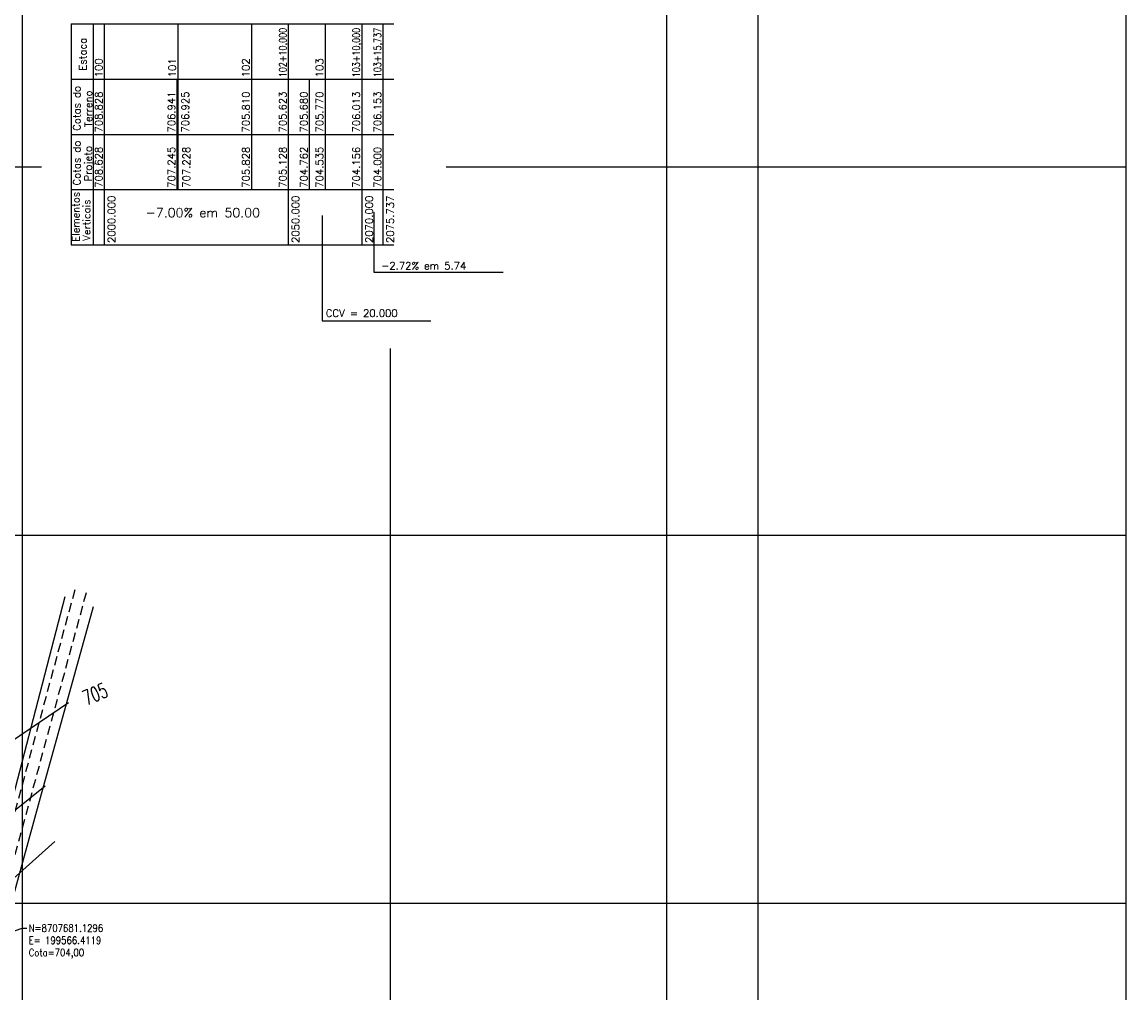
# Model space of a CAD drawing. Header units: millimetres. Extents: x 198958 to 201093, y 8706297 to 8708300.
# Tile 21 of 28: x 199600 to 199900, y 8707676 to 8707939. Entities that reach past the tile are written whole.
import ezdxf
from ezdxf.enums import TextEntityAlignment as Align

# ---------------------------------------------------------------- set-up
doc = ezdxf.new("R2010")
doc.units = ezdxf.units.MM
doc.header["$LTSCALE"] = 5
doc.linetypes.add('CONTINUO', pattern=[0])
doc.linetypes.add('DASHED', pattern=[0.75, 0.5, -0.25])
for name, color, linetype in [('$CURVAS1', 30, 'Continuous'), ('$CURVAS2', 40, 'Continuous'), ('CERCA', 3, 'CERCA_LINE'), ('ESTRADA_BARRO', 9, 'DASHED'), ('MALHA', 9, 'Continuous'), ('Perfil', 7, 'CONTINUO'), ('TER-COORDENADAS', 101, 'Continuous'), ('TEXTO$CURVA', 2, 'Continuous'), ('Vp', 2, 'Continuous')]:
    doc.layers.add(name, color=color, linetype=linetype)
doc.styles.add('GEOSIS', font='ROMANS.SHX')
doc.styles.add('ROMANS', font='romans.shx', dxfattribs={"width": 0.85})
doc.styles.add('SIMPLEX', font='simplex', dxfattribs={"height": 0.2})
doc.linetypes.add('CERCA_LINE', pattern='A,0.5,-0.2,["X",Standard,S=0.1,R=0,X=-0.1,Y=-0.05],-0.25', length=0.95)
doc.dimstyles.new('COTA-500-EXTERNA', dxfattribs={"dimtxt": 2, "dimasz": 1, "dimexe": 2, "dimexo": 2, "dimgap": 1, "dimtad": 1, "dimzin": 4, "dimdsep": 46, "dimtxsty": 'ROMANS', "dimblk1": 'DOT', "dimblk2": 'DOT1', "dimsah": 1, "dimcen": 0.2, "dimdle": 1, "dimclrd": 256, "dimclre": 256, "dimclrt": 102, "dimaunit": 1, "dimadec": 4, "dimazin": 0, "dimtfac": 1, "dimtix": 1, "dimtmove": 2, "dimatfit": 3, "dimldrblk": 'DOT1', "dimfxl": 0, "dimtvp": 0.025, "dimtolj": 1, "dimtzin": 4, "dimlwd": -1, "dimlwe": -1, "dimarcsym": 0})

# ---------------------------------------------------------------- blocks, each defined once
blk = doc.blocks.new('_Dot')
at = {"color": 0, "linetype": 'ByBlock', "lineweight": -2}
blk.add_line((-0.5, 0), (-1, 0), dxfattribs=at)
at = {"color": 0, "linetype": 'ByBlock', "const_width": 0.5}
blk.add_lwpolyline([(-0.25, 0, 1), (0.25, 0, 1)], format="xyb", close=True, dxfattribs=at)
blk = doc.blocks.new('DOT1')
for q in [(0, 3.36), (0, -3.36)]:
    blk.add_line((0, 0), q)
at = {"linetype": 'ByBlock'}
blk.add_line((0, 0), (-1.2, 0), dxfattribs=at)
at = {"color": 0, "linetype": 'ByBlock', "const_width": 0.36}
blk.add_lwpolyline([(-0.18, 0, 1), (0.18, 0, 1)], format="xyb", close=True, dxfattribs=at)

msp = doc.modelspace()

# ---------------------------------------------------------------- linework, layer by layer
at = {"layer": '$CURVAS1'}
msp.add_polyline3d([(199612.607, 8707754.399, 705), (199573.113, 8707727.676, 705)], dxfattribs=at)
at = {"layer": '$CURVAS2'}
for points in [[(199606.284, 8707731.825, 706), (199569.114, 8707702.007, 706)], [(199608.925, 8707716.745, 707), (199574.241, 8707685.787, 707)]]:
    msp.add_polyline3d(points, dxfattribs=at)
for points in [[(199695.587, 8707887.708), (199695.587, 8707871.394), (199730.707, 8707871.394)], [(199681.544, 8707886.811), (199681.544, 8707858.179), (199711.113, 8707858.179)]]:
    msp.add_lwpolyline(points)
at = {"layer": 'CERCA'}
for points in [[(199611.606, 8707783.244), (199591.837, 8707707.508), (199580.959, 8707665.359), (199572.284, 8707633.77), (199561.997, 8707596.009), (199554.976, 8707557.087), (199549.794, 8707528.974)], [(199558.261, 8707543.747), (199569.282, 8707592.602), (199578.448, 8707632.257), (199605.013, 8707728.74), (199619.444, 8707780.595)]]:
    msp.add_lwpolyline(points, dxfattribs=at)
at = {"layer": 'ESTRADA_BARRO'}
for points in [[(199587.381, 8707685.05), (199614.62, 8707785.995)], [(199590.277, 8707684.268), (199617.698, 8707785.212)]]:
    msp.add_lwpolyline(points, dxfattribs=at)
at = {"layer": 'MALHA'}
for p, q in [((199600, 8708300), (199600, 8706900)), ((199600, 8708300), (199600, 8706900)), ((199800, 8708300), (199800, 8706900)), ((199800, 8708300), (199800, 8706900)), ((199900, 8708300), (199900, 8706900)), ((199900, 8708300), (199900, 8706900)), ((199000, 8707900), (199605.243, 8707900)), ((199715.231, 8707900), (199900, 8707900)), ((199700, 8707850.678), (199700, 8706900)), ((199000, 8707800), (199900, 8707800)), ((199000, 8707700), (199900, 8707700)), ((199000, 8707700), (199900, 8707700))]:
    msp.add_line(p, q, dxfattribs=at)
at = {"layer": 'Perfil', "color": 7, "linetype": 'CONTINUO', "flags": 128}
for points in [[(199613.33, 8707938.823), (199701.067, 8707938.823)], [(199613.33, 8707938.823), (199613.33, 8707923.823)], [(199619.33, 8707938.823), (199619.33, 8707923.823)], [(199622.33, 8707938.823), (199622.33, 8707923.823)], [(199642.33, 8707938.823), (199642.33, 8707923.823)], [(199662.33, 8707938.823), (199662.33, 8707923.823)], [(199672.33, 8707938.823), (199672.33, 8707923.823)], [(199682.33, 8707938.823), (199682.33, 8707923.823)], [(199692.33, 8707938.823), (199692.33, 8707923.823)], [(199698.067, 8707938.823), (199698.067, 8707923.823)], [(199613.33, 8707923.823), (199701.067, 8707923.823)], [(199613.33, 8707923.823), (199613.33, 8707908.823)], [(199619.33, 8707923.823), (199619.33, 8707908.823)], [(199622.33, 8707923.823), (199622.33, 8707908.823)], [(199642.081, 8707923.823), (199642.081, 8707908.823)], [(199642.33, 8707923.823), (199642.33, 8707908.823)], [(199662.33, 8707923.823), (199662.33, 8707908.823)], [(199672.33, 8707923.823), (199672.33, 8707908.823)], [(199678.067, 8707923.823), (199678.067, 8707908.823)], [(199682.33, 8707923.823), (199682.33, 8707908.823)], [(199692.33, 8707923.823), (199692.33, 8707908.823)], [(199698.067, 8707923.823), (199698.067, 8707908.823)], [(199613.33, 8707908.823), (199701.067, 8707908.823)], [(199613.33, 8707908.823), (199613.33, 8707893.823)], [(199619.33, 8707908.823), (199619.33, 8707893.823)], [(199622.33, 8707908.823), (199622.33, 8707893.823)], [(199642.081, 8707908.823), (199642.081, 8707893.823)], [(199642.33, 8707908.823), (199642.33, 8707893.823)], [(199662.33, 8707908.823), (199662.33, 8707893.823)], [(199672.33, 8707908.823), (199672.33, 8707893.823)], [(199678.067, 8707908.823), (199678.067, 8707893.823)], [(199682.33, 8707908.823), (199682.33, 8707893.823)], [(199692.33, 8707908.823), (199692.33, 8707893.823)], [(199698.067, 8707908.823), (199698.067, 8707893.823)], [(199613.33, 8707893.823), (199701.067, 8707893.823)], [(199613.33, 8707893.823), (199613.33, 8707878.823)], [(199619.33, 8707893.823), (199619.33, 8707878.823)], [(199622.33, 8707893.823), (199622.33, 8707878.823)], [(199672.33, 8707893.823), (199672.33, 8707878.823)], [(199692.33, 8707893.823), (199692.33, 8707878.823)], [(199698.067, 8707893.823), (199698.067, 8707878.823)], [(199613.33, 8707878.823), (199701.067, 8707878.823)]]:
    msp.add_lwpolyline(points, dxfattribs=at)
at = {"layer": 'Vp'}
msp.add_lwpolyline([(199147.166, 8708065.042), (199775.174, 8708065.042), (199775.174, 8707511.042), (199147.166, 8707511.042)], close=True, dxfattribs=at)

# ---------------------------------------------------------------- texts
at = {"layer": 'Perfil', "color": 2, "style": 'SIMPLEX', "width": 0.8}
for s, p in [('102+10,000', (199671.83, 8707924.323)), ('103+10,000', (199691.83, 8707924.323)), ('103+15,737', (199697.567, 8707924.323))]:
    msp.add_text(s, height=2, rotation=90, dxfattribs=at).set_placement(p)
at = {"layer": 'Perfil', "color": 2, "style": 'SIMPLEX'}
for s, p in [('Estaca', (199617.474, 8707926.121)), ('100', (199621.83, 8707924.323)), ('101', (199641.83, 8707924.323)), ('102', (199661.83, 8707924.323)), ('103', (199681.83, 8707924.323)), ('Cotas do', (199615.88, 8707909.804)), ('Terreno', (199619.012, 8707910.795)), ('708.828', (199621.83, 8707909.323)), ('706.941', (199641.581, 8707909.323)), ('706.925', (199645.366, 8707909.323)), ('705.810', (199661.83, 8707909.323)), ('705.623', (199671.83, 8707909.323)), ('705.680', (199677.567, 8707909.323)), ('705.770', (199681.83, 8707909.323)), ('706.013', (199691.83, 8707909.323)), ('706.153', (199697.567, 8707909.323)), ('Cotas do', (199615.88, 8707894.937)), ('Projeto', (199618.944, 8707896.058)), ('708.628', (199621.83, 8707894.323)), ('707.245', (199641.581, 8707894.323)), ('707.228', (199645.644, 8707894.323)), ('705.828', (199661.83, 8707894.323)), ('705.128', (199671.83, 8707894.323)), ('704.762', (199677.567, 8707894.323)), ('704.535', (199681.83, 8707894.323)), ('704.156', (199691.83, 8707894.323)), ('704.000', (199697.567, 8707894.323)), ('Verticais', (199618.546, 8707879.904)), ('2000.000', (199625.33, 8707879.323)), ('2050.000', (199675.33, 8707879.323)), ('2070.000', (199695.33, 8707879.323)), ('2075.737', (199701.067, 8707879.323))]:
    msp.add_text(s, height=2, rotation=90, dxfattribs=at).set_placement(p)
at = {"layer": 'Perfil', "color": 2, "style": 'SIMPLEX', "width": 0.909131}
msp.add_text('Elementos', height=2, rotation=90, dxfattribs=at).set_placement((199615.614, 8707879.69), (199615.614, 8707893.197), align=Align.FIT)
at = {"layer": 'Perfil', "color": 2, "style": 'SIMPLEX'}
for s, height, p in [('-7.00% em 50.00', 2.5, (199633.584, 8707886.323)), ('-2.72% em 5.74', 2, (199697.593, 8707872.129)), ('CCV = 20.000', 2, (199682.538, 8707859.241))]:
    msp.add_text(s, height=height, dxfattribs=at).set_placement(p)
at = {"layer": 'TER-COORDENADAS', "color": 102, "insert": (199601.792, 8707694.254), "char_height": 2, "attachment_point": 1, "style": 'ROMANS'}
msp.add_mtext('N=8707681.1296\\PE= 199566.4119\\PCota=704,00', dxfattribs=at)
at = {"layer": 'TEXTO$CURVA', "style": 'GEOSIS', "width": 0.65}
msp.add_text('705', height=4, rotation=22.7365, dxfattribs=at).set_placement((199621.079, 8707753.864), align=Align.BOTTOM_CENTER)

# ---------------------------------------------------------------- leaders
at = {"layer": 'TER-COORDENADAS', "annotation_type": 0, "has_hookline": 1, "hookline_direction": 0, "text_width": 21.938}
msp.add_leader([(199566.412, 8707681.13), (199599.992, 8707693.254), (199601.292, 8707693.254)], dimstyle='COTA-500-EXTERNA', override={"dimasz": 1.3, "dimgap": 0.5, "dimtad": 0, "dimldrblk": 'Dot'}, dxfattribs=at)

doc.saveas('drawing.dxf')
